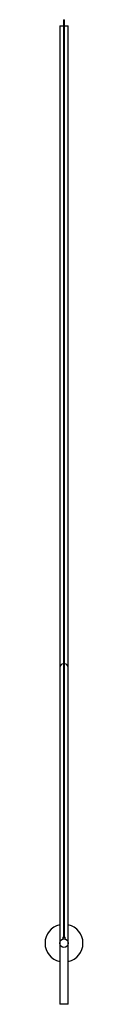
# Paper-space layout '_Izquierda' of a CAD drawing. Header units: millimetres. Extents: x -31 to 31, y -100 to 1510.
import ezdxf

# ---------------------------------------------------------------- set-up
doc = ezdxf.new("R2010")
doc.units = ezdxf.units.MM

psp = doc.layouts.new('_Izquierda')

# ---------------------------------------------------------------- linework, layer by layer
at = {"color": 7, "linetype": 'Continuous', "lineweight": 25}
for p, q in [((-7, 1500), (-7, 0)), ((-7, 1500), (-1, 1500)), ((-1, 1510), (-1, 10)), ((-1, 1510), (1, 1510)), ((1, 10), (1, 1510)), ((1, 1500), (7, 1500)), ((7, 0), (7, 1500)), ((-2, 10), (-2, 6.7)), ((-2, 10), (2, 10)), ((2, 6.7), (2, 10)), ((7, -100), (7, 0)), ((-7, 0), (-7, -100)), ((7, -100), (-7, -100))]:
    psp.add_line(p, q, dxfattribs=at)
psp.add_circle((0, 0), 7, dxfattribs=at)
for centre, radius, start, end in [((0, 450), 7, 98.2132, 180), ((0, 450), 7, 0, 81.7868), ((0, 0), 31, 103.0503, 256.9497), ((0, 0), 31, 283.0503, 76.9497)]:
    psp.add_arc(centre, radius, start, end, dxfattribs=at)

doc.saveas('drawing.dxf')
